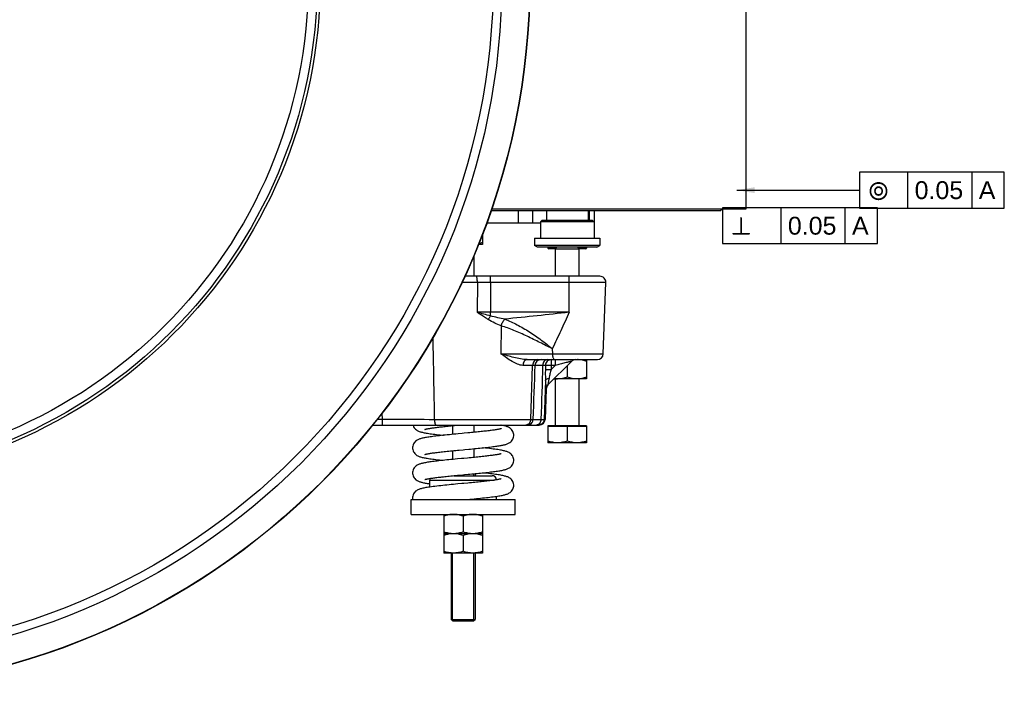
# Model space of a CAD drawing. Extents: x 0 to 2037, y -777 to 1557.
# Tile 4 of 70: x 983 to 1149, y -495 to -383. Entities that reach past the tile are written whole.
import ezdxf

# ---------------------------------------------------------------- set-up
doc = ezdxf.new("R2010")
doc.units = 0
doc.header["$LTSCALE"] = 65.395
doc.layers.get('0').update_dxf_attribs({"linetype": 'CONTINUOUS'})
doc.layers.add('3_ALL_AXES', color=7, linetype='CONTINUOUS')
doc.styles.get("Standard").update_dxf_attribs({"font": 'arial.ttf'})
doc.styles.add('TEXTSTYLE_1', font='gdt', dxfattribs={"width": 0.8})
doc.dimstyles.get("Standard").update_dxf_attribs({"dimtxt": 3, "dimasz": 3, "dimexe": 2, "dimexo": 1.5, "dimtad": 1, "dimdec": 1, "dimtxsty": 'STANDARD', "dimblk": '_ARROW_FILLED', "dimblk1": '_ARROW_FILLED', "dimblk2": '_ARROW_FILLED', "dimcen": 0.09, "dimazin": 3, "dimtol": 1, "dimtp": 0.1, "dimtm": 0.1, "dimtfac": 1, "dimtdec": 1, "dimtofl": 0, "dimtmove": 0, "dimatfit": 3, "dimtolj": 1})

# ---------------------------------------------------------------- blocks, each defined once
blk = doc.blocks.new('_ARROW_FILLED')
at = {"color": 0, "linetype": 'BYBLOCK'}
blk.add_solid([(0, 0), (-1, 0.25), (-1, -0.25)], dxfattribs=at)

msp = doc.modelspace()

# ---------------------------------------------------------------- linework, layer by layer
at = {"color": 2, "linetype": 'CONTINUOUS'}
for p, q in [((1148.675, -408.268), (1124.359, -408.268)), ((1124.359, -408.268), (1124.359, -414.268)), ((1132.484, -414.268), (1132.484, -408.268)), ((1143.262, -414.268), (1143.262, -408.268)), ((1148.675, -414.268), (1148.675, -408.268)), ((1127.376, -414.243), (1101.31, -414.243)), ((1101.31, -414.243), (1101.31, -420.243)), ((1111.185, -420.243), (1111.185, -414.243)), ((1121.963, -420.243), (1121.963, -414.243)), ((1124.359, -414.268), (1148.675, -414.268)), ((1127.376, -420.243), (1127.376, -414.243)), ((1101.31, -420.243), (1127.376, -420.243)), ((1059.552, -459.238), (1059.552, -458.916)), ((1055.952, -483.638), (1055.952, -472.238)), ((1059.552, -483.638), (1059.552, -472.238))]:
    msp.add_line(p, q, dxfattribs=at)
at = {"color": 7, "linetype": 'CONTINUOUS'}
for p, q in [((1100.989, -414.738), (1062.438, -414.738)), ((1079.008, -416.363), (1079.008, -414.738)), ((1079.752, -414.738), (1079.752, -416.738)), ((1100.989, -414.738), (1101.239, -414.488)), ((1070.989, -416.363), (1070.739, -416.613)), ((1079.739, -416.613), (1070.739, -416.613)), ((1079.489, -416.363), (1070.989, -416.363)), ((1079.489, -416.363), (1079.739, -416.613)), ((1080.739, -420.574), (1069.739, -420.574)), ((1070.239, -420.863), (1069.739, -420.574)), ((1080.239, -420.863), (1070.239, -420.863)), ((1072.002, -420.863), (1072.002, -420.988)), ((1073.252, -421.138), (1072.152, -421.138)), ((1073.252, -421.113), (1073.502, -420.863)), ((1073.252, -421.113), (1077.252, -421.113)), ((1073.252, -425.738), (1073.252, -421.113)), ((1077.252, -421.113), (1077.002, -420.863)), ((1077.252, -425.738), (1077.252, -421.113)), ((1078.352, -421.138), (1077.252, -421.138)), ((1078.502, -420.863), (1078.502, -420.988)), ((1080.239, -420.863), (1080.739, -420.574)), ((1080.739, -420.574), (1080.739, -420.574)), ((1080.717, -425.738), (1058.026, -425.738)), ((1081.297, -438.773), (1081.716, -426.773)), ((1068.507, -439.738), (1080.298, -439.738)), ((1075.96, -440.031), (1072.003, -443.987)), ((1073.252, -450.863), (1073.252, -442.988)), ((1077.252, -450.863), (1077.252, -442.988)), ((1071.715, -444.655), (1071.536, -449.773)), ((1042.569, -450.738), (1070.537, -450.738)), ((1056.589, -450.777), (1057.004, -450.738)), ((1078.502, -450.863), (1072.002, -450.863)), ((1072.002, -450.863), (1072.002, -450.963)), ((1078.502, -450.963), (1072.002, -450.963)), ((1078.502, -450.863), (1078.502, -450.963)), ((1056.168, -459.238), (1062.602, -459.238)), ((1058.384, -463.238), (1058.873, -463.191)), ((1055.752, -483.388), (1059.752, -483.388)), ((1056.002, -483.638), (1055.752, -483.388)), ((1055.952, -483.638), (1059.552, -483.638)), ((1059.502, -483.638), (1059.752, -483.388))]:
    msp.add_line(p, q, dxfattribs=at)
at = {"color": 9, "linetype": 'CONTINUOUS'}
for p, q in [((1067.078, -416.738), (1067.078, -414.738)), ((1069.443, -416.738), (1069.443, -414.738)), ((1073.377, -420.988), (1072.002, -420.988)), ((1078.502, -420.988), (1077.127, -420.988)), ((1060.14, -426.773), (1057.549, -426.773)), ((1060.14, -426.773), (1060.115, -431.79)), ((1062.364, -426.773), (1060.14, -426.773)), ((1062.364, -426.773), (1062.345, -431.79)), ((1081.716, -426.773), (1062.364, -426.773)), ((1075.582, -431.79), (1075.591, -426.773)), ((1062.345, -431.79), (1060.115, -431.79)), ((1075.582, -431.79), (1062.345, -431.79)), ((1064.143, -434.067), (1064.111, -438.773)), ((1072.736, -437.917), (1072.744, -438.773)), ((1072.547, -439.738), (1072.547, -440.703)), ((1072.744, -438.773), (1081.297, -438.773)), ((1073.218, -439.738), (1073.218, -440.703)), ((1069.426, -440.703), (1067.795, -440.703)), ((1069.106, -449.773), (1069.426, -440.703)), ((1071.109, -440.703), (1069.852, -440.703)), ((1071.59, -440.702), (1071.57, -441.392)), ((1073.218, -440.703), (1072.529, -441.393)), ((1072.547, -440.703), (1072.529, -441.393)), ((1073.218, -440.703), (1072.547, -440.703)), ((1071.578, -443.22), (1071.364, -449.773)), ((1071.711, -444.659), (1071.715, -444.655)), ((1043.337, -449.764), (1044.121, -449.764)), ((1044.092, -448.805), (1044.121, -449.764)), ((1044.092, -448.805), (1044.121, -449.764)), ((1044.121, -449.764), (1052.908, -449.773)), ((1044.121, -449.764), (1044.121, -450.738)), ((1052.908, -449.773), (1069.106, -449.773)), ((1069.54, -449.773), (1070.827, -449.773)), ((1071.364, -449.773), (1071.536, -449.773)), ((1052.152, -459.988), (1062.986, -459.988))]:
    msp.add_line(p, q, dxfattribs=at)
at = {"color": 3, "linetype": 'CONTINUOUS'}
for p, q in [((1061.729, -416.738), (1070.739, -416.738)), ((1079.752, -416.738), (1079.739, -416.738))]:
    msp.add_line(p, q, dxfattribs=at)
at = {"color": 9, "linetype": 'CONTINUOUS'}
for points in [[(1044.121, -449.764), (1045.014, -449.765), (1046.805, -449.767)], [(1046.805, -449.767), (1047.699, -449.768), (1048.588, -449.769), (1049.472, -449.77), (1051.214, -449.771)], [(1051.214, -449.771), (1052.067, -449.772), (1052.908, -449.773)]]:
    msp.add_lwpolyline(points, dxfattribs=at)
at = {"color": 7, "linetype": 'CONTINUOUS'}
for points in [[(1049.311, -450.738), (1049.339, -450.833), (1049.418, -451.012), (1049.518, -451.177), (1049.635, -451.322), (1049.762, -451.447), (1049.895, -451.55), (1050.024, -451.634), (1050.15, -451.702), (1050.272, -451.757), (1050.391, -451.804), (1050.511, -451.845), (1050.634, -451.883), (1050.763, -451.918), (1050.901, -451.952), (1051.049, -451.985), (1051.207, -452.018), (1051.378, -452.051), (1051.561, -452.083), (1051.758, -452.116), (1051.971, -452.149), (1052.198, -452.182), (1052.442, -452.216), (1052.701, -452.25), (1052.978, -452.285), (1053.271, -452.32), (1053.582, -452.356), (1053.91, -452.393), (1054.256, -452.43), (1054.445, -452.45)], [(1051.344, -451.454), (1051.341, -451.456), (1051.337, -451.457), (1051.35, -451.453), (1051.376, -451.444), (1051.415, -451.433), (1051.467, -451.419), (1051.53, -451.403), (1051.604, -451.386), (1051.69, -451.368), (1051.785, -451.349), (1051.891, -451.329), (1052.007, -451.309), (1052.132, -451.287), (1052.266, -451.266), (1052.41, -451.244), (1052.562, -451.221), (1052.723, -451.199), (1052.892, -451.176), (1053.07, -451.153), (1053.255, -451.129), (1053.447, -451.106), (1053.647, -451.082), (1053.853, -451.058), (1054.066, -451.034), (1054.287, -451.009), (1054.514, -450.985), (1054.748, -450.96), (1054.99, -450.935), (1055.238, -450.91), (1055.494, -450.884), (1055.757, -450.858), (1056.027, -450.831), (1056.304, -450.805), (1056.589, -450.777)], [(1064.159, -451.342), (1064.163, -451.34), (1064.168, -451.338), (1064.158, -451.342), (1064.135, -451.35), (1064.099, -451.36), (1064.051, -451.373), (1063.992, -451.388), (1063.921, -451.405), (1063.84, -451.422), (1063.749, -451.441), (1063.647, -451.46), (1063.535, -451.481), (1063.413, -451.502), (1063.281, -451.523), (1063.14, -451.545), (1062.99, -451.567), (1062.831, -451.59), (1062.663, -451.613), (1062.487, -451.636), (1062.302, -451.66), (1062.109, -451.684), (1061.907, -451.708), (1061.697, -451.732), (1061.479, -451.757), (1061.253, -451.782), (1061.018, -451.808), (1060.775, -451.833), (1060.524, -451.86), (1060.265, -451.886), (1059.998, -451.913), (1059.724, -451.94), (1059.442, -451.968), (1059.153, -451.996), (1058.856, -452.024), (1058.553, -452.053)], [(1066.252, -452.45), (1066.248, -452.342), (1066.222, -452.157), (1066.171, -451.976), (1066.098, -451.803), (1066.004, -451.644), (1065.895, -451.501), (1065.773, -451.376), (1065.645, -451.27), (1065.516, -451.183), (1065.39, -451.112), (1065.268, -451.053), (1065.147, -451.004), (1065.025, -450.96), (1064.899, -450.921), (1064.767, -450.884), (1064.626, -450.849), (1064.475, -450.814), (1064.312, -450.78), (1064.137, -450.747), (1064.086, -450.738)], [(1056.89, -452.21), (1056.53, -452.244), (1056.167, -452.278), (1055.803, -452.314), (1055.442, -452.349), (1055.086, -452.384), (1054.737, -452.42), (1054.399, -452.455), (1054.073, -452.49), (1053.761, -452.524), (1053.465, -452.558), (1053.184, -452.591), (1052.919, -452.623), (1052.669, -452.655), (1052.432, -452.686), (1052.21, -452.717), (1052, -452.747), (1051.803, -452.778), (1051.618, -452.808), (1051.444, -452.838), (1051.281, -452.868), (1051.128, -452.899), (1050.985, -452.929), (1050.85, -452.961), (1050.723, -452.993), (1050.602, -453.027), (1050.485, -453.064), (1050.37, -453.104), (1050.255, -453.151), (1050.136, -453.206), (1050.013, -453.273), (1049.886, -453.356), (1049.756, -453.459), (1049.631, -453.583), (1049.515, -453.728), (1049.416, -453.891), (1049.338, -454.069), (1049.285, -454.256), (1049.257, -454.444), (1049.252, -454.555)], [(1058.553, -452.053), (1057.922, -452.112), (1057.588, -452.144), (1056.89, -452.21)], [(1058.683, -454.79), (1059.001, -454.759), (1059.319, -454.729), (1059.635, -454.698), (1059.949, -454.668), (1060.26, -454.637), (1060.566, -454.606), (1060.867, -454.575), (1061.162, -454.545), (1061.449, -454.514), (1061.728, -454.483), (1061.998, -454.453), (1062.259, -454.422), (1062.509, -454.392), (1062.749, -454.362), (1062.978, -454.332), (1063.195, -454.303), (1063.401, -454.273), (1063.596, -454.244), (1063.78, -454.215), (1063.953, -454.187), (1064.116, -454.158), (1064.269, -454.129), (1064.413, -454.1), (1064.548, -454.07), (1064.677, -454.04), (1064.798, -454.008), (1064.915, -453.975), (1065.028, -453.939), (1065.141, -453.899), (1065.255, -453.853), (1065.372, -453.798), (1065.496, -453.73), (1065.623, -453.646), (1065.752, -453.543), (1065.876, -453.421), (1065.989, -453.28), (1066.085, -453.121), (1066.162, -452.949), (1066.217, -452.764), (1066.247, -452.569), (1066.252, -452.45)], [(1049.252, -454.555), (1049.257, -454.665), (1049.285, -454.855), (1049.337, -455.039), (1049.412, -455.212), (1049.507, -455.371), (1049.617, -455.513), (1049.739, -455.636), (1049.867, -455.74), (1049.994, -455.826), (1050.121, -455.897), (1050.243, -455.955), (1050.364, -456.004), (1050.486, -456.047), (1050.612, -456.086), (1050.742, -456.123), (1050.88, -456.157), (1051.027, -456.191), (1051.184, -456.223), (1051.352, -456.256), (1051.533, -456.288), (1051.727, -456.321), (1051.934, -456.353), (1052.155, -456.386), (1052.39, -456.419), (1052.639, -456.452), (1052.901, -456.485), (1053.176, -456.519), (1053.464, -456.553), (1053.765, -456.587), (1054.077, -456.621), (1054.4, -456.656), (1054.445, -456.66)], [(1057.111, -454.938), (1057.733, -454.879), (1058.048, -454.849), (1058.683, -454.79)], [(1066.252, -456.66), (1066.248, -456.544), (1066.218, -456.353), (1066.163, -456.165), (1066.084, -455.987), (1065.983, -455.823), (1065.866, -455.679), (1065.737, -455.554), (1065.603, -455.45), (1065.471, -455.366), (1065.341, -455.297), (1065.215, -455.241), (1065.09, -455.193), (1064.962, -455.15), (1064.829, -455.111), (1064.687, -455.074), (1064.536, -455.038), (1064.372, -455.003), (1064.195, -454.968), (1064.004, -454.933), (1063.798, -454.898), (1063.576, -454.863), (1063.338, -454.828), (1063.082, -454.792), (1062.809, -454.756), (1062.516, -454.719), (1062.202, -454.682), (1061.867, -454.643), (1061.511, -454.603), (1061.133, -454.563), (1061.06, -454.555)], [(1056.799, -456.428), (1056.437, -456.463), (1056.074, -456.497), (1055.711, -456.533), (1055.352, -456.568), (1054.998, -456.603), (1054.654, -456.638), (1054.32, -456.673), (1054.001, -456.708), (1053.695, -456.741), (1053.405, -456.775), (1053.131, -456.807), (1052.871, -456.839), (1052.625, -456.87), (1052.394, -456.901), (1052.175, -456.932), (1051.97, -456.962), (1051.776, -456.992), (1051.594, -457.022), (1051.423, -457.052), (1051.263, -457.082), (1051.113, -457.112), (1050.973, -457.142), (1050.84, -457.173), (1050.715, -457.205), (1050.595, -457.239), (1050.479, -457.276), (1050.364, -457.316), (1050.249, -457.363), (1050.132, -457.418), (1050.009, -457.485), (1049.883, -457.568), (1049.755, -457.671), (1049.63, -457.794), (1049.515, -457.938), (1049.416, -458.101), (1049.338, -458.279), (1049.285, -458.466), (1049.257, -458.654), (1049.252, -458.765)], [(1051.342, -455.665), (1051.338, -455.667), (1051.339, -455.666), (1051.358, -455.66), (1051.392, -455.649), (1051.442, -455.635), (1051.505, -455.619), (1051.582, -455.601), (1051.671, -455.582), (1051.772, -455.562), (1051.885, -455.54), (1052.009, -455.518), (1052.143, -455.495), (1052.289, -455.472), (1052.445, -455.448), (1052.612, -455.424), (1052.789, -455.4), (1052.976, -455.375), (1053.172, -455.35), (1053.379, -455.324), (1053.594, -455.298), (1053.819, -455.272), (1054.053, -455.245), (1054.295, -455.219), (1054.546, -455.192), (1054.805, -455.164), (1055.072, -455.137), (1055.345, -455.109), (1055.626, -455.081), (1055.912, -455.053), (1056.205, -455.024), (1056.502, -454.996), (1056.804, -454.967), (1057.111, -454.938)], [(1058.48, -456.27), (1057.841, -456.33), (1057.503, -456.362), (1056.799, -456.428)], [(1064.161, -455.551), (1064.165, -455.55), (1064.168, -455.549), (1064.156, -455.553), (1064.132, -455.561), (1064.094, -455.572), (1064.045, -455.585), (1063.984, -455.6), (1063.913, -455.617), (1063.83, -455.634), (1063.737, -455.653), (1063.633, -455.673), (1063.519, -455.693), (1063.396, -455.714), (1063.262, -455.736), (1063.119, -455.758), (1062.967, -455.781), (1062.806, -455.803), (1062.637, -455.827), (1062.458, -455.85), (1062.271, -455.874), (1062.075, -455.898), (1061.871, -455.922), (1061.658, -455.947), (1061.437, -455.972), (1061.207, -455.997), (1060.97, -456.023), (1060.724, -456.049), (1060.47, -456.075), (1060.208, -456.102), (1059.938, -456.129), (1059.661, -456.156), (1059.376, -456.184), (1059.084, -456.212), (1058.786, -456.241), (1058.48, -456.27)], [(1058.576, -459.01), (1058.881, -458.981), (1059.185, -458.952), (1059.49, -458.923), (1059.793, -458.893), (1060.096, -458.863), (1060.396, -458.833), (1060.693, -458.803), (1060.987, -458.773), (1061.276, -458.742), (1061.56, -458.712), (1061.839, -458.681), (1062.109, -458.65), (1062.371, -458.619), (1062.624, -458.588), (1062.868, -458.557), (1063.1, -458.526), (1063.321, -458.495), (1063.531, -458.464), (1063.73, -458.433), (1063.916, -458.403), (1064.091, -458.372), (1064.255, -458.341), (1064.408, -458.31), (1064.552, -458.279), (1064.686, -458.247), (1064.812, -458.214), (1064.932, -458.18), (1065.047, -458.143), (1065.16, -458.102), (1065.274, -458.055), (1065.391, -457.999), (1065.513, -457.929), (1065.639, -457.845), (1065.766, -457.741), (1065.887, -457.618), (1065.999, -457.475), (1066.094, -457.314), (1066.169, -457.139), (1066.222, -456.954), (1066.248, -456.766), (1066.252, -456.66)], [(1049.252, -458.765), (1049.256, -458.87), (1049.283, -459.059), (1049.336, -459.246), (1049.413, -459.424), (1049.511, -459.587), (1049.625, -459.731), (1049.75, -459.856), (1049.879, -459.959), (1050.005, -460.043), (1050.129, -460.111), (1050.245, -460.166), (1050.359, -460.212), (1050.47, -460.252), (1050.583, -460.288), (1050.7, -460.321), (1050.822, -460.353), (1050.951, -460.384), (1051.087, -460.413), (1051.232, -460.443), (1051.386, -460.472), (1051.551, -460.501), (1051.726, -460.53), (1051.912, -460.56), (1052.108, -460.589), (1052.152, -460.595)], [(1051.342, -459.875), (1051.338, -459.876), (1051.339, -459.876), (1051.357, -459.87), (1051.388, -459.861), (1051.433, -459.848), (1051.49, -459.833), (1051.559, -459.817), (1051.639, -459.799), (1051.729, -459.78), (1051.83, -459.76), (1051.941, -459.74), (1052.062, -459.719), (1052.192, -459.698), (1052.332, -459.676), (1052.48, -459.653), (1052.638, -459.631), (1052.804, -459.608), (1052.979, -459.584), (1053.162, -459.561), (1053.353, -459.537), (1053.553, -459.513), (1053.76, -459.489), (1053.976, -459.464), (1054.199, -459.439), (1054.429, -459.414), (1054.666, -459.389), (1054.911, -459.363), (1055.162, -459.337), (1055.419, -459.311), (1055.683, -459.285), (1055.953, -459.259), (1056.228, -459.232), (1056.508, -459.205), (1056.793, -459.178), (1057.083, -459.15)], [(1057.083, -459.15), (1057.673, -459.095), (1057.972, -459.067), (1058.576, -459.01)], [(1066.252, -460.87), (1066.248, -460.757), (1066.22, -460.568), (1066.166, -460.381), (1066.088, -460.205), (1065.99, -460.043), (1065.875, -459.899), (1065.748, -459.774), (1065.616, -459.669), (1065.486, -459.584), (1065.357, -459.515), (1065.233, -459.458), (1065.11, -459.41), (1064.985, -459.367), (1064.856, -459.328), (1064.719, -459.292), (1064.573, -459.256), (1064.415, -459.222), (1064.246, -459.187), (1064.063, -459.153), (1063.865, -459.119), (1063.652, -459.085), (1063.423, -459.05), (1063.177, -459.015), (1062.915, -458.98), (1062.634, -458.944), (1062.335, -458.907), (1062.018, -458.87), (1061.682, -458.832), (1061.326, -458.793), (1061.06, -458.765)], [(1064.163, -459.76), (1064.166, -459.759), (1064.167, -459.759), (1064.152, -459.764), (1064.124, -459.773), (1064.083, -459.785), (1064.03, -459.799), (1063.965, -459.815), (1063.888, -459.832), (1063.801, -459.85), (1063.702, -459.87), (1063.592, -459.89), (1063.472, -459.912)], [(1056.842, -460.634), (1056.485, -460.668), (1056.123, -460.703), (1055.76, -460.738), (1055.398, -460.773), (1055.037, -460.809), (1054.679, -460.846), (1054.328, -460.883), (1053.983, -460.92), (1053.647, -460.957), (1053.323, -460.994), (1053.012, -461.031), (1052.717, -461.068), (1052.438, -461.105), (1052.177, -461.141), (1051.935, -461.177), (1051.711, -461.212), (1051.504, -461.247), (1051.314, -461.282), (1051.138, -461.317), (1050.975, -461.351), (1050.824, -461.387), (1050.682, -461.424), (1050.549, -461.463), (1050.42, -461.506), (1050.294, -461.554), (1050.167, -461.61), (1050.037, -461.679), (1049.904, -461.763), (1049.77, -461.867), (1049.641, -461.992), (1049.523, -462.136), (1049.422, -462.299), (1049.343, -462.477), (1049.287, -462.666), (1049.257, -462.858), (1049.252, -462.975)], [(1058.526, -460.475), (1057.878, -460.537), (1057.541, -460.568), (1056.842, -460.634)], [(1063.472, -459.912), (1063.342, -459.933), (1063.202, -459.955), (1063.052, -459.978), (1062.893, -460.001), (1062.724, -460.025), (1062.547, -460.048), (1062.36, -460.073), (1062.164, -460.097), (1061.96, -460.122), (1061.746, -460.147), (1061.524, -460.172), (1061.293, -460.198), (1061.053, -460.224), (1060.805, -460.25), (1060.548, -460.277), (1060.282, -460.304), (1060.009, -460.332), (1059.727, -460.36), (1059.438, -460.388), (1059.141, -460.417), (1058.837, -460.446), (1058.526, -460.475)], [(1058.873, -463.191), (1059.244, -463.156), (1059.612, -463.121), (1059.974, -463.085), (1060.33, -463.05), (1060.679, -463.015), (1061.018, -462.98), (1061.347, -462.945), (1061.665, -462.91), (1061.971, -462.876), (1062.264, -462.842), (1062.544, -462.808), (1062.81, -462.774), (1063.063, -462.741), (1063.302, -462.708), (1063.527, -462.675), (1063.738, -462.642), (1063.935, -462.61), (1064.119, -462.577), (1064.291, -462.544), (1064.451, -462.511), (1064.601, -462.478), (1064.741, -462.443), (1064.874, -462.407), (1065.002, -462.368), (1065.126, -462.325), (1065.251, -462.275), (1065.376, -462.216), (1065.505, -462.144), (1065.636, -462.057), (1065.767, -461.95), (1065.891, -461.824), (1066.002, -461.68), (1066.097, -461.519), (1066.171, -461.345), (1066.222, -461.162), (1066.249, -460.975), (1066.252, -460.87)], [(1049.252, -462.975), (1049.256, -463.068), (1049.277, -463.238)]]:
    msp.add_lwpolyline(points, dxfattribs=at)
for radius in [119.725, 84.5, 84]:
    msp.add_circle((949.252, -375.738), radius, dxfattribs=at)
at = {"color": 9, "linetype": 'CONTINUOUS'}
for radius in [119.674, 115.006, 113.557, 82.5]:
    msp.add_circle((949.252, -375.738), radius, dxfattribs=at)
at = {"color": 7, "linetype": 'CONTINUOUS'}
for centre, radius, start, end in [((1072.152, -420.988), 0.15, 180, 270), ((1078.352, -420.988), 0.15, 270, 360), ((1080.717, -426.738), 1, 358, 90), ((1076.667, -440.738), 1, 89.99977, 134.99984), ((1080.298, -438.738), 1, 270, 358), ((1072.714, -444.69), 1, 135.31543, 178), ((1070.537, -449.738), 1, 270, 358), ((1052.902, -459.988), 0.75, 156.86494, 180), ((1062.602, -459.988), 0.75, 4.25832, 90)]:
    msp.add_arc(centre, radius, start, end, dxfattribs=at)
at = {"color": 9, "linetype": 'CONTINUOUS'}
for centre, radius, start, end in [((1037.198, -431.765), 25.147, 358.56488, 359.94196), ((1068.427, 1975.195), 2413.971, 269.897547, 270.102452), ((1072.71, -444.693), 0.999, 135.00224, 178.03373), ((1068.54, -449.739), 1, 292.10048, 358.04329), ((1070.377, -449.762), 0.976, 270.00609, 275.57291), ((1070.377, -449.76), 0.978, 275.56908, 281.12658)]:
    msp.add_arc(centre, radius, start, end, dxfattribs=at)
for points, knots in [([(1060.14, -426.773), (1060.14, -426.642), (1060.134, -426.397), (1060.104, -426.078), (1060.061, -425.867), (1060.019, -425.764), (1059.989, -425.738), (1059.976, -425.738)], [0, 0, 0, 0, 0.3679621, 0.6842041, 0.9013471, 0.9641693, 1, 1, 1, 1]), ([(1062.364, -426.773), (1062.365, -426.642), (1062.363, -426.451), (1062.357, -426.208), (1062.351, -426.052), (1062.343, -425.924), (1062.335, -425.83), (1062.326, -425.771), (1062.32, -425.746), (1062.315, -425.738), (1062.312, -425.738)], [0, 0, 0, 0, 0.3782484, 0.5504039, 0.7018759, 0.8266335, 0.9197499, 0.9777056, 0.9930103, 1, 1, 1, 1]), ([(1075.591, -426.773), (1075.591, -426.642), (1075.589, -426.451), (1075.583, -426.208), (1075.577, -426.052), (1075.569, -425.924), (1075.561, -425.83), (1075.553, -425.771), (1075.546, -425.746), (1075.541, -425.738), (1075.538, -425.738)], [0, 0, 0, 0, 0.3782484, 0.5504039, 0.7018759, 0.8266335, 0.9197499, 0.9777056, 0.9930103, 1, 1, 1, 1]), ([(1061.968, -432.999), (1061.813, -432.902), (1061.191, -432.507), (1060.577, -432.097), (1060.115, -431.79)], [0, 0, 0, 0, 0.2475133, 1, 1, 1, 1]), ([(1062.338, -432.394), (1062.304, -432.441), (1062.171, -432.636), (1062.051, -432.84), (1061.968, -432.999)], [0, 0, 0, 0, 0.2430889, 1, 1, 1, 1]), ([(1064.143, -434.067), (1063.772, -433.923), (1063.032, -433.597), (1062.317, -433.216), (1061.968, -432.999)], [0, 0, 0, 0, 0.4919393, 1, 1, 1, 1]), ([(1064.768, -432.929), (1064.361, -432.859), (1063.547, -432.699), (1062.739, -432.507), (1062.338, -432.394)], [0, 0, 0, 0, 0.497495, 1, 1, 1, 1]), ([(1064.143, -434.067), (1064.21, -433.844), (1064.376, -433.438), (1064.624, -433.072), (1064.768, -432.929)], [0, 0, 0, 0, 0.5349827, 1, 1, 1, 1]), ([(1075.582, -431.79), (1073.78, -431.987), (1070.177, -432.381), (1066.572, -432.759), (1064.768, -432.929)], [0, 0, 0, 0, 0.5000604, 1, 1, 1, 1]), ([(1064.768, -432.929), (1065.467, -433.203), (1066.874, -433.857), (1068.904, -435.059), (1070.875, -436.421), (1072.135, -437.405), (1072.736, -437.917)], [0, 0, 0, 0, 0.2389287, 0.4920627, 0.7489657, 1, 1, 1, 1]), ([(1075.582, -431.79), (1075.108, -432.819), (1074.166, -434.865), (1073.218, -436.907), (1072.736, -437.917)], [0, 0, 0, 0, 0.5029989, 1, 1, 1, 1]), ([(1072.736, -437.917), (1072.039, -437.573), (1070.629, -436.855), (1068.494, -435.797), (1066.338, -434.825), (1064.872, -434.282), (1064.143, -434.067)], [0, 0, 0, 0, 0.2474692, 0.5035707, 0.7581869, 1, 1, 1, 1]), ([(1068.507, -439.738), (1068.134, -439.738), (1067.383, -439.641), (1066.281, -439.392), (1065.189, -439.094), (1064.469, -438.88), (1064.111, -438.773)], [0, 0, 0, 0, 0.2482792, 0.5001414, 0.751461, 1, 1, 1, 1]), ([(1067.795, -440.703), (1067.485, -440.703), (1066.835, -440.531), (1065.934, -440.05), (1065.026, -439.438), (1064.421, -438.996), (1064.111, -438.773)], [0, 0, 0, 0, 0.2212844, 0.4659613, 0.7274422, 1, 1, 1, 1]), ([(1068.507, -439.738), (1068.415, -439.738), (1068.218, -439.795), (1067.988, -440.019), (1067.837, -440.335), (1067.799, -440.577), (1067.795, -440.703)], [0, 0, 0, 0, 0.2109283, 0.4461961, 0.7126083, 1, 1, 1, 1]), ([(1070.254, -439.738), (1070.148, -439.738), (1069.926, -439.791), (1069.656, -440.011), (1069.476, -440.329), (1069.43, -440.577), (1069.426, -440.703)], [0, 0, 0, 0, 0.2283299, 0.469697, 0.7286719, 1, 1, 1, 1]), ([(1070.849, -439.738), (1070.722, -439.738), (1070.465, -439.788), (1070.138, -440.001), (1069.914, -440.321), (1069.856, -440.576), (1069.852, -440.703)], [0, 0, 0, 0, 0.2497801, 0.4996868, 0.7497757, 1, 1, 1, 1]), ([(1071.874, -439.738), (1071.775, -439.738), (1071.567, -439.793), (1071.318, -440.015), (1071.154, -440.332), (1071.112, -440.577), (1071.109, -440.703)], [0, 0, 0, 0, 0.2192828, 0.4573844, 0.7202072, 1, 1, 1, 1]), ([(1072.547, -439.738), (1072.425, -439.738), (1072.177, -439.788), (1071.863, -440.003), (1071.65, -440.322), (1071.594, -440.575), (1071.59, -440.702)], [0, 0, 0, 0, 0.2451532, 0.4931255, 0.7450962, 1, 1, 1, 1]), ([(1072.744, -438.773), (1072.745, -438.897), (1072.761, -439.078), (1072.815, -439.308), (1072.889, -439.529), (1073.024, -439.738), (1073.158, -439.738)], [0, 0, 0, 0, 0.3389865, 0.4945115, 0.6348564, 1, 1, 1, 1]), ([(1075.96, -440.031), (1075.961, -440.029), (1075.943, -440.034), (1075.932, -440.035), (1075.894, -440.044), (1075.831, -440.059), (1075.725, -440.084), (1075.582, -440.118), (1075.418, -440.158), (1075.176, -440.217), (1074.857, -440.296), (1074.46, -440.394), (1074.051, -440.495), (1073.636, -440.599), (1073.358, -440.668), (1073.218, -440.703)], [0, 0, 0, 0, 0.0021563, 0.0095305, 0.0217647, 0.038297, 0.0817362, 0.1352911, 0.1956587, 0.26068, 0.3995867, 0.5455384, 0.6953619, 0.8472494, 1, 1, 1, 1]), ([(1069.852, -440.703), (1069.809, -440.7), (1069.667, -440.703), (1069.525, -440.702), (1069.426, -440.703)], [0, 0, 0, 0, 0.3035003, 1, 1, 1, 1]), ([(1071.59, -440.702), (1071.561, -440.702), (1071.401, -440.701), (1071.241, -440.702), (1071.109, -440.703)], [0, 0, 0, 0, 0.1774351, 1, 1, 1, 1]), ([(1071.57, -441.392), (1071.561, -441.701), (1071.555, -442.31), (1071.571, -442.92), (1071.578, -443.22)], [0, 0, 0, 0, 0.5072421, 1, 1, 1, 1]), ([(1071.57, -441.392), (1071.616, -441.387), (1071.736, -441.384), (1072.056, -441.382), (1072.329, -441.387), (1072.529, -441.393)], [0, 0, 0, 0, 0.1443028, 0.3758346, 1, 1, 1, 1]), ([(1071.59, -440.702), (1071.636, -440.697), (1071.756, -440.695), (1071.971, -440.693), (1072.244, -440.695), (1072.443, -440.701), (1072.547, -440.703)], [0, 0, 0, 0, 0.1450838, 0.3767732, 0.6716952, 1, 1, 1, 1]), ([(1072.529, -441.393), (1072.461, -441.637), (1072.339, -442.121), (1072.239, -442.61), (1072.189, -442.85)], [0, 0, 0, 0, 0.507907, 1, 1, 1, 1]), ([(1071.578, -443.22), (1071.611, -443.126), (1071.817, -442.955), (1072.048, -442.882), (1072.189, -442.85)], [0, 0, 0, 0, 0.40819, 1, 1, 1, 1]), ([(1071.578, -443.22), (1071.586, -443.405), (1071.601, -443.671), (1071.627, -444.01), (1071.647, -444.225), (1071.665, -444.403), (1071.682, -444.526), (1071.692, -444.597), (1071.701, -444.633), (1071.702, -444.649), (1071.71, -444.661), (1071.711, -444.659)], [0, 0, 0, 0, 0.3825624, 0.5530841, 0.7039758, 0.8297748, 0.9244453, 0.9582661, 0.9822508, 0.9960074, 1, 1, 1, 1]), ([(1072.189, -442.85), (1072.161, -442.985), (1072.122, -443.183), (1072.076, -443.439), (1072.048, -443.61), (1072.026, -443.757), (1072.012, -443.864), (1072.004, -443.926), (1072.003, -443.963), (1072, -443.974), (1072.002, -443.988), (1072.003, -443.987)], [0, 0, 0, 0, 0.3580772, 0.5239281, 0.6760045, 0.8084394, 0.9130627, 0.9518195, 0.9798107, 0.9959657, 1, 1, 1, 1]), ([(1052.908, -449.773), (1052.91, -449.897), (1052.928, -450.129), (1052.988, -450.399), (1053.062, -450.571), (1053.129, -450.679), (1053.209, -450.738), (1053.259, -450.738)], [0, 0, 0, 0, 0.3445655, 0.6419065, 0.7624016, 0.8610414, 1, 1, 1, 1]), ([(1069.106, -449.773), (1069.102, -449.899), (1069.056, -450.146), (1068.877, -450.465), (1068.608, -450.684), (1068.388, -450.738), (1068.282, -450.738)], [0, 0, 0, 0, 0.2718933, 0.5311201, 0.772266, 1, 1, 1, 1]), ([(1069.106, -449.773), (1069.205, -449.773), (1069.35, -449.773), (1069.495, -449.775), (1069.54, -449.773)], [0, 0, 0, 0, 0.6894523, 1, 1, 1, 1]), ([(1070.827, -449.773), (1070.824, -449.899), (1070.782, -450.144), (1070.615, -450.461), (1070.364, -450.682), (1070.155, -450.738), (1070.055, -450.738)], [0, 0, 0, 0, 0.2788438, 0.5412271, 0.7796895, 1, 1, 1, 1]), ([(1071.364, -449.773), (1071.357, -449.992), (1071.191, -450.437), (1070.779, -450.677), (1070.566, -450.719)], [0, 0, 0, 0, 0.5019258, 1, 1, 1, 1]), ([(1070.827, -449.773), (1070.891, -449.773), (1071.07, -449.774), (1071.25, -449.775), (1071.364, -449.773)], [0, 0, 0, 0, 0.3585799, 1, 1, 1, 1])]:
    msp.add_open_spline(points, degree=3, knots=knots, dxfattribs=at)
for points in [[(1062.338, -432.394), (1061.595, -432.2), (1060.855, -431.996), (1060.115, -431.79)], [(1052.655, -436.076), (1052.74, -440.642), (1052.824, -445.207), (1052.908, -449.773)], [(1069.54, -449.773), (1069.643, -446.749), (1069.747, -443.726), (1069.852, -440.703)], [(1071.109, -440.703), (1071.015, -443.726), (1070.921, -446.749), (1070.827, -449.773)], [(1068.916, -450.665), (1068.799, -450.713), (1068.67, -450.738), (1068.543, -450.738)]]:
    msp.add_open_spline(points, degree=3, dxfattribs=at)
at = {"layer": '3_ALL_AXES', "color": 7, "linetype": 'CONTINUOUS'}
for p, q in [((1105.239, -380.238), (1105.239, -414.488)), ((1105.239, -414.488), (1062.523, -414.488)), ((1071.739, -414.738), (1071.739, -416.363)), ((1078.739, -414.738), (1078.739, -416.363)), ((1070.739, -416.613), (1070.739, -419.363)), ((1079.739, -416.613), (1079.739, -419.363)), ((1061.002, -418.702), (1061.002, -420.388)), ((1069.739, -419.363), (1069.739, -420.574)), ((1069.74, -419.363), (1080.739, -419.363)), ((1080.739, -419.363), (1080.739, -420.574)), ((1061.002, -420.388), (1060.33, -420.388)), ((1059.552, -422.28), (1059.552, -425.738)), ((1078.502, -439.738), (1078.502, -442.988)), ((1075.252, -440.738), (1075.252, -442.697)), ((1078.502, -442.988), (1073.002, -442.988)), ((1055.952, -450.839), (1055.952, -452.299)), ((1059.552, -450.738), (1059.552, -451.957)), ((1072.002, -450.963), (1072.002, -453.713)), ((1075.252, -450.963), (1075.252, -453.422)), ((1078.502, -450.963), (1078.502, -453.713)), ((1059.552, -454.706), (1059.552, -456.167)), ((1078.502, -453.713), (1072.002, -453.713)), ((1055.952, -455.049), (1055.952, -456.509)), ((1059.752, -458.897), (1059.752, -459.238)), ((1052.152, -461.145), (1052.152, -459.988)), ((1063.352, -463.238), (1063.352, -462.7)), ((1049.002, -463.238), (1066.502, -463.238)), ((1049.002, -465.738), (1049.002, -463.238)), ((1066.502, -465.738), (1066.502, -463.238)), ((1049.002, -465.738), (1066.502, -465.738)), ((1054.502, -465.738), (1054.502, -472.238)), ((1057.752, -466.028), (1057.752, -468.697)), ((1061.002, -465.738), (1061.002, -472.238)), ((1061.002, -468.988), (1054.502, -468.988)), ((1057.752, -469.278), (1057.752, -471.947)), ((1061.002, -472.238), (1054.502, -472.238)), ((1055.752, -472.238), (1055.752, -483.388)), ((1059.752, -472.238), (1059.752, -483.388))]:
    msp.add_line(p, q, dxfattribs=at)
for centre, radius, start, end in [((1076.883, -444.071), 4.334, 92.85186, 95.52095), ((1076.876, -444.014), 4.277, 85.70261, 88.97455), ((1076.871, -444.088), 4.35, 84.98671, 85.70731), ((1073.632, -438.63), 4.357, 262.22809, 269.93648)]:
    msp.add_arc(centre, radius, start, end, dxfattribs=at)
for points, knots in [([(1061.002, -420.097), (1060.951, -420.115), (1060.744, -420.181), (1060.534, -420.238), (1060.376, -420.273)], [0, 0, 0, 0, 0.2506707, 1, 1, 1, 1]), ([(1078.502, -440.028), (1078.4, -439.994), (1077.992, -439.867), (1077.57, -439.782), (1077.251, -439.754)], [0, 0, 0, 0, 0.2514361, 1, 1, 1, 1]), ([(1075.252, -442.697), (1074.99, -442.785), (1074.456, -442.932), (1073.902, -442.988), (1073.627, -442.988)], [0, 0, 0, 0, 0.5018729, 1, 1, 1, 1]), ([(1076.877, -442.988), (1076.602, -442.988), (1076.049, -442.932), (1075.515, -442.785), (1075.252, -442.697)], [0, 0, 0, 0, 0.4981271, 1, 1, 1, 1]), ([(1078.502, -442.697), (1078.24, -442.785), (1077.706, -442.932), (1077.152, -442.988), (1076.877, -442.988)], [0, 0, 0, 0, 0.5018729, 1, 1, 1, 1]), ([(1073.627, -453.713), (1073.352, -453.713), (1072.799, -453.657), (1072.265, -453.51), (1072.002, -453.422)], [0, 0, 0, 0, 0.4981357, 1, 1, 1, 1]), ([(1075.252, -453.422), (1074.99, -453.51), (1074.456, -453.657), (1073.902, -453.713), (1073.627, -453.713)], [0, 0, 0, 0, 0.5018644, 1, 1, 1, 1]), ([(1076.877, -453.713), (1076.602, -453.713), (1076.049, -453.657), (1075.515, -453.51), (1075.252, -453.422)], [0, 0, 0, 0, 0.4981357, 1, 1, 1, 1]), ([(1078.502, -453.422), (1078.24, -453.51), (1077.706, -453.657), (1077.152, -453.713), (1076.877, -453.713)], [0, 0, 0, 0, 0.5018644, 1, 1, 1, 1]), ([(1056.127, -465.738), (1055.852, -465.738), (1055.299, -465.794), (1054.765, -465.94), (1054.502, -466.028)], [0, 0, 0, 0, 0.4981271, 1, 1, 1, 1]), ([(1057.752, -466.028), (1057.49, -465.94), (1056.956, -465.794), (1056.402, -465.738), (1056.127, -465.738)], [0, 0, 0, 0, 0.5018729, 1, 1, 1, 1]), ([(1059.377, -465.738), (1059.102, -465.738), (1058.549, -465.794), (1058.015, -465.94), (1057.752, -466.028)], [0, 0, 0, 0, 0.4981271, 1, 1, 1, 1]), ([(1061.002, -466.028), (1060.74, -465.94), (1060.206, -465.794), (1059.652, -465.738), (1059.377, -465.738)], [0, 0, 0, 0, 0.5018729, 1, 1, 1, 1]), ([(1056.127, -468.988), (1055.852, -468.988), (1055.299, -468.932), (1054.765, -468.785), (1054.502, -468.697)], [0, 0, 0, 0, 0.4981271, 1, 1, 1, 1]), ([(1056.127, -468.988), (1055.852, -468.988), (1055.299, -469.044), (1054.765, -469.19), (1054.502, -469.278)], [0, 0, 0, 0, 0.4981271, 1, 1, 1, 1]), ([(1057.752, -468.697), (1057.49, -468.785), (1056.956, -468.932), (1056.402, -468.988), (1056.127, -468.988)], [0, 0, 0, 0, 0.5018729, 1, 1, 1, 1]), ([(1057.752, -469.278), (1057.49, -469.19), (1056.956, -469.044), (1056.402, -468.988), (1056.127, -468.988)], [0, 0, 0, 0, 0.5018729, 1, 1, 1, 1]), ([(1059.377, -468.988), (1059.102, -468.988), (1058.549, -468.932), (1058.015, -468.785), (1057.752, -468.697)], [0, 0, 0, 0, 0.4981271, 1, 1, 1, 1]), ([(1059.377, -468.988), (1059.102, -468.988), (1058.549, -469.044), (1058.015, -469.19), (1057.752, -469.278)], [0, 0, 0, 0, 0.4981271, 1, 1, 1, 1]), ([(1061.002, -468.697), (1060.74, -468.785), (1060.206, -468.932), (1059.652, -468.988), (1059.377, -468.988)], [0, 0, 0, 0, 0.5018729, 1, 1, 1, 1]), ([(1061.002, -469.278), (1060.74, -469.19), (1060.206, -469.044), (1059.652, -468.988), (1059.377, -468.988)], [0, 0, 0, 0, 0.5018729, 1, 1, 1, 1]), ([(1056.127, -472.238), (1055.852, -472.238), (1055.299, -472.182), (1054.765, -472.035), (1054.502, -471.947)], [0, 0, 0, 0, 0.4981271, 1, 1, 1, 1]), ([(1057.752, -471.947), (1057.49, -472.035), (1056.956, -472.182), (1056.402, -472.238), (1056.127, -472.238)], [0, 0, 0, 0, 0.5018729, 1, 1, 1, 1]), ([(1059.377, -472.238), (1059.102, -472.238), (1058.549, -472.182), (1058.015, -472.035), (1057.752, -471.947)], [0, 0, 0, 0, 0.4981271, 1, 1, 1, 1]), ([(1061.002, -471.947), (1060.74, -472.035), (1060.206, -472.182), (1059.652, -472.238), (1059.377, -472.238)], [0, 0, 0, 0, 0.5018729, 1, 1, 1, 1])]:
    msp.add_open_spline(points, degree=3, knots=knots, dxfattribs=at)

# ---------------------------------------------------------------- texts
at = {"color": 2, "linetype": 'CONTINUOUS'}
for s, p in [('0.05', (1133.609, -412.768)), ('A', (1144.387, -412.768)), ('0.05', (1112.31, -418.743)), ('A', (1123.088, -418.743))]:
    msp.add_text(s, height=3, dxfattribs=at).set_placement(p)
at = {"color": 2, "linetype": 'CONTINUOUS', "style": 'TEXTSTYLE_1'}
for s, p in [('r', (1125.859, -412.768)), ('b', (1102.81, -418.743))]:
    msp.add_text(s, height=3, dxfattribs=at).set_placement(p)

# ---------------------------------------------------------------- leaders
at = {"color": 2, "linetype": 'CONTINUOUS'}
msp.add_leader([(1103.739, -411.268), (1117.359, -411.268), (1124.359, -411.268)], dimstyle='STANDARD', override={"dimtad": 0}, dxfattribs=at)

doc.saveas('drawing.dxf')
